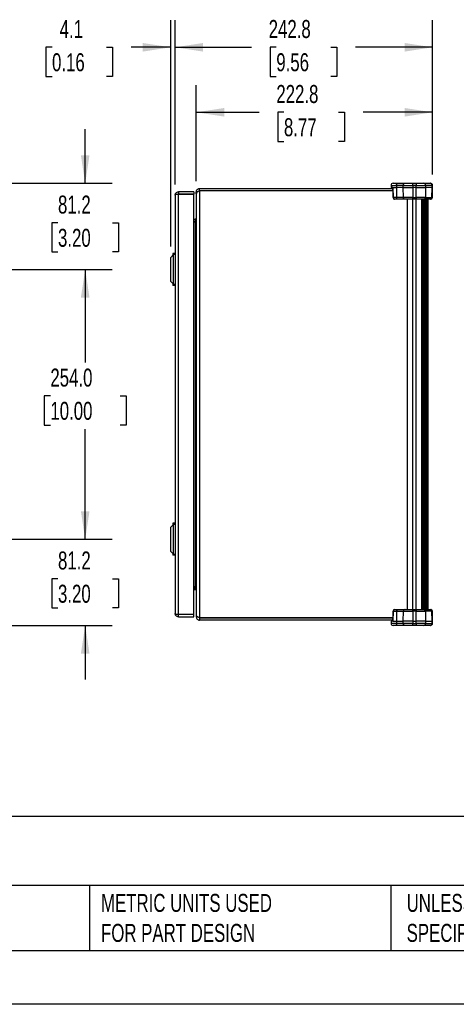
# Model space of a CAD drawing. Header units: millimetres. Extents: x 0 to 2235, y 0 to 1727.
# Tile 2 of 6: x 778 to 1190, y 0 to 927. Entities that reach past the tile are written whole.
import ezdxf

# ---------------------------------------------------------------- set-up
doc = ezdxf.new("R2010")
doc.units = ezdxf.units.MM
doc.header["$LTSCALE"] = 8
doc.layers.add('DIMENSIONS', color=140, linetype='Continuous', lineweight=25)
doc.layers.add('TEXT', color=140, linetype='Continuous', lineweight=25)
doc.styles.add('SLDTEXTSTYLE0', font='TXT', dxfattribs={"width": 0.7})
doc.dimstyles.new('SLDDIMSTYLE0', dxfattribs={"dimtxt": 17.264063, "dimasz": 26.416, "dimexe": 0, "dimexo": 0.0625, "dimgap": 4.316016, "dimtad": 0, "dimtih": 1, "dimtoh": 1, "dimdec": 1, "dimrnd": 1e-09, "dimzin": 12, "dimdsep": 46, "dimtxsty": 'SLDTEXTSTYLE0', "dimsah": 1, "dimcen": 0.09, "dimadec": 0, "dimazin": 3, "dimtfac": 1, "dimtdec": 1, "dimtofl": 0, "dimtmove": 0, "dimatfit": 3, "dimfxl": 0, "dimfrac": 2, "dimtolj": 1, "dimtzin": 12, "dimarcsym": 0})
doc.dimstyles.new('SLDDIMSTYLE1', dxfattribs={"dimtxt": 17.264063, "dimasz": 26.416, "dimexe": 0, "dimexo": 0.0625, "dimgap": 4.316016, "dimtad": 0, "dimtih": 1, "dimtoh": 1, "dimdec": 1, "dimrnd": 1e-09, "dimzin": 12, "dimdsep": 46, "dimtxsty": 'SLDTEXTSTYLE0', "dimsah": 1, "dimcen": 0.09, "dimadec": 0, "dimazin": 3, "dimtfac": 1, "dimtdec": 1, "dimtmove": 0, "dimatfit": 0, "dimfxl": 0, "dimfrac": 2, "dimtolj": 1, "dimtzin": 12, "dimarcsym": 0})
doc.dimstyles.new('SLDDIMSTYLE2', dxfattribs={"dimtxt": 17.264063, "dimasz": 26.416, "dimexe": 0, "dimexo": 0.0625, "dimgap": 4.316016, "dimtad": 0, "dimtih": 1, "dimtoh": 1, "dimdec": 1, "dimrnd": 1e-09, "dimzin": 4, "dimdsep": 46, "dimtxsty": 'SLDTEXTSTYLE0', "dimsah": 1, "dimcen": 0.09, "dimadec": 0, "dimazin": 1, "dimtfac": 1, "dimtdec": 1, "dimtofl": 0, "dimtmove": 0, "dimatfit": 3, "dimfxl": 0, "dimfrac": 2, "dimtolj": 1, "dimtzin": 12, "dimarcsym": 0})

# ---------------------------------------------------------------- blocks, each defined once
blk = doc.blocks.new('_D_3')
at = {"layer": 'DIMENSIONS'}
for p, q in [((839.9, 773.16), (839.9, 823.96)), ((767.29, 773.16), (865.3, 773.16)), ((814.25, 735.85), (808.45, 735.85)), ((808.45, 735.85), (808.45, 708.41)), ((865.55, 735.85), (871.35, 735.85)), ((871.35, 735.85), (871.35, 708.41)), ((808.45, 708.41), (814.25, 708.41)), ((871.35, 708.41), (865.55, 708.41)), ((709.81, 691.94), (865.3, 691.94)), ((839.9, 691.94), (839.9, 641.14))]:
    blk.add_line(p, q, dxfattribs=at)
for points in [[(839.9, 773.16), (843.96, 799.57), (835.84, 799.57)], [(839.9, 691.94), (835.84, 665.53), (843.96, 665.53)]]:
    blk.add_solid(points, dxfattribs=at)
at = {"layer": 'DIMENSIONS', "char_height": 16.933, "attachment_point": 1, "style": 'SLDTEXTSTYLE0'}
for s, insert in [('81.2', (814.25, 761.54)), ('3.20', (814.25, 730.24))]:
    blk.add_mtext(s, dxfattribs=dict(at, insert=insert))
blk = doc.blocks.new('_D_4')
at = {"layer": 'DIMENSIONS'}
for p, q in [((709.81, 691.94), (865.3, 691.94)), ((839.9, 691.94), (839.9, 604.23)), ((807.07, 572.93), (801.27, 572.93)), ((801.27, 572.93), (801.27, 545.49)), ((872.73, 572.93), (878.53, 572.93)), ((878.53, 572.93), (878.53, 545.49)), ((801.27, 545.49), (807.07, 545.49)), ((839.9, 437.94), (839.9, 541.63)), ((878.53, 545.49), (872.73, 545.49)), ((709.81, 437.94), (865.3, 437.94))]:
    blk.add_line(p, q, dxfattribs=at)
for points in [[(839.9, 691.94), (835.84, 665.53), (843.96, 665.53)], [(839.9, 437.94), (843.96, 464.36), (835.84, 464.36)]]:
    blk.add_solid(points, dxfattribs=at)
at = {"layer": 'DIMENSIONS', "char_height": 16.933, "attachment_point": 1, "style": 'SLDTEXTSTYLE0'}
for s, insert in [('254.0', (807.07, 598.62)), ('10.00', (807.07, 567.32))]:
    blk.add_mtext(s, dxfattribs=dict(at, insert=insert))
blk = doc.blocks.new('_D_5')
at = {"layer": 'DIMENSIONS'}
for p, q in [((839.9, 437.94), (839.9, 488.74)), ((709.81, 437.94), (865.3, 437.94)), ((814.25, 400.71), (808.45, 400.71)), ((808.45, 400.71), (808.45, 373.27)), ((865.55, 400.71), (871.35, 400.71)), ((871.35, 400.71), (871.35, 373.27)), ((808.45, 373.27), (814.25, 373.27)), ((871.35, 373.27), (865.55, 373.27)), ((767.29, 356.73), (865.3, 356.73)), ((839.9, 356.73), (839.9, 305.93))]:
    blk.add_line(p, q, dxfattribs=at)
for points in [[(839.9, 437.94), (843.96, 464.36), (835.84, 464.36)], [(839.9, 356.73), (835.84, 330.31), (843.96, 330.31)]]:
    blk.add_solid(points, dxfattribs=at)
at = {"layer": 'DIMENSIONS', "char_height": 16.933, "attachment_point": 1, "style": 'SLDTEXTSTYLE0'}
for s, insert in [('81.2', (814.25, 426.4)), ('3.20', (814.25, 395.1))]:
    blk.add_mtext(s, dxfattribs=dict(at, insert=insert))
blk = doc.blocks.new('_D_6')
at = {"layer": 'DIMENSIONS'}
for p, q in [((944.63, 775.22), (944.63, 865.36)), ((1167.44, 781.32), (1167.44, 865.36)), ((944.63, 839.96), (1003.88, 839.96)), ((1027.27, 839.96), (1021.48, 839.96)), ((1021.48, 839.96), (1021.48, 812.52)), ((1078.58, 839.96), (1084.37, 839.96)), ((1084.37, 839.96), (1084.37, 812.52)), ((1167.44, 839.96), (1101.97, 839.96)), ((1021.48, 812.52), (1027.27, 812.52)), ((1084.37, 812.52), (1078.58, 812.52))]:
    blk.add_line(p, q, dxfattribs=at)
for points in [[(944.63, 839.96), (971.04, 835.89), (971.04, 844.02)], [(1167.44, 839.96), (1141.03, 844.02), (1141.03, 835.89)]]:
    blk.add_solid(points, dxfattribs=at)
at = {"layer": 'DIMENSIONS', "char_height": 16.933, "attachment_point": 1, "style": 'SLDTEXTSTYLE0'}
for s, insert in [('222.8', (1020.09, 865.65)), ('8.77', (1027.27, 834.35))]:
    blk.add_mtext(s, dxfattribs=dict(at, insert=insert))
blk = doc.blocks.new('_D_7')
at = {"layer": 'DIMENSIONS'}
for p, q in [((924.65, 772.04), (924.65, 926.56)), ((1167.44, 781.32), (1167.44, 926.56)), ((924.65, 901.16), (996.66, 901.16)), ((1020.05, 901.16), (1014.25, 901.16)), ((1014.25, 901.16), (1014.25, 873.72)), ((1071.35, 901.16), (1077.15, 901.16)), ((1077.15, 901.16), (1077.15, 873.72)), ((1167.44, 901.16), (1094.74, 901.16)), ((1014.25, 873.72), (1020.05, 873.72)), ((1077.15, 873.72), (1071.35, 873.72))]:
    blk.add_line(p, q, dxfattribs=at)
for points in [[(924.65, 901.16), (951.06, 897.1), (951.06, 905.22)], [(1167.44, 901.16), (1141.03, 905.22), (1141.03, 897.1)]]:
    blk.add_solid(points, dxfattribs=at)
at = {"layer": 'DIMENSIONS', "char_height": 16.933, "attachment_point": 1, "style": 'SLDTEXTSTYLE0'}
for s, insert in [('242.8', (1012.87, 926.85)), ('9.56', (1020.05, 895.55))]:
    blk.add_mtext(s, dxfattribs=dict(at, insert=insert))
blk = doc.blocks.new('_D_8')
at = {"layer": 'DIMENSIONS'}
for p, q in [((920.58, 713.53), (920.58, 926.56)), ((924.65, 772.04), (924.65, 926.56)), ((808.62, 901.16), (802.82, 901.16)), ((802.82, 901.16), (802.82, 873.72)), ((859.92, 901.16), (865.72, 901.16)), ((865.72, 901.16), (865.72, 873.72)), ((920.58, 901.16), (883.31, 901.16)), ((924.65, 901.16), (975.45, 901.16)), ((802.82, 873.72), (808.62, 873.72)), ((865.72, 873.72), (859.92, 873.72))]:
    blk.add_line(p, q, dxfattribs=at)
for points in [[(920.58, 901.16), (894.17, 905.22), (894.17, 897.1)], [(924.65, 901.16), (951.06, 897.1), (951.06, 905.22)]]:
    blk.add_solid(points, dxfattribs=at)
at = {"layer": 'DIMENSIONS', "char_height": 16.933, "attachment_point": 1, "style": 'SLDTEXTSTYLE0'}
for s, insert in [('4.1', (815.8, 926.85)), ('0.16', (808.62, 895.55))]:
    blk.add_mtext(s, dxfattribs=dict(at, insert=insert))

msp = doc.modelspace()

# ---------------------------------------------------------------- linework, layer by layer
for p, q in [((1128.23, 771.16), (1128.23, 769.16)), ((1128.23, 771.16), (1133.39, 771.16)), ((1130.23, 773.16), (1134.66, 773.16)), ((1139.74, 771.16), (1133.39, 771.16)), ((1133.39, 771.16), (1133.39, 769.16)), ((1134.66, 773.16), (1141.74, 773.16)), ((1139.74, 769.16), (1139.74, 771.16)), ((1139.74, 771.16), (1148.84, 771.16)), ((1141.74, 773.16), (1148.84, 773.16)), ((1148.84, 771.16), (1148.84, 773.16)), ((1148.84, 773.16), (1152, 773.16)), ((1148.84, 771.16), (1148.84, 769.16)), ((1152, 771.16), (1148.84, 771.16)), ((1152, 773.16), (1152, 771.16)), ((1152, 773.16), (1158.86, 773.16)), ((1152, 771.16), (1160.79, 771.16)), ((1152, 769.16), (1152, 771.16)), ((1158.86, 773.16), (1165.03, 773.16)), ((1160.79, 771.16), (1160.79, 769.16)), ((1166.96, 771.16), (1160.79, 771.16)), ((1165.44, 773.16), (1165.03, 773.16)), ((1166.96, 769.16), (1166.96, 771.16)), ((1166.96, 771.16), (1167.44, 771.16)), ((1167.44, 769.16), (1167.44, 771.16)), ((924.65, 761.88), (924.65, 368)), ((927.73, 764.97), (927.73, 762.91)), ((942.43, 764.97), (927.73, 764.97)), ((927.73, 366.98), (927.73, 762.91)), ((927.73, 762.91), (942.43, 762.91)), ((942.43, 762.91), (927.73, 762.91)), ((942.43, 764.97), (942.43, 762.91)), ((942.43, 366.98), (942.43, 762.91)), ((946.13, 765.06), (944.63, 765.06)), ((944.63, 763.15), (944.63, 765.06)), ((944.63, 763.15), (944.63, 366.73)), ((947.71, 766.08), (947.71, 768.14)), ((947.71, 768.14), (1129.85, 768.14)), ((947.71, 766.08), (947.71, 363.8)), ((1129.91, 766.08), (947.71, 766.08)), ((1129.91, 766.08), (947.71, 766.08)), ((958.92, 766.08), (958.92, 766.08)), ((974.79, 766.08), (974.79, 766.08)), ((1117.67, 766.08), (1117.67, 766.08)), ((1130.01, 769.16), (1128.23, 769.16)), ((1129.82, 769.22), (1130.11, 759.61)), ((1130.01, 769.16), (1133.39, 769.16)), ((1139.74, 769.16), (1133.39, 769.16)), ((1133.39, 769.16), (1133.49, 759.63)), ((1139.74, 769.16), (1148.84, 769.16)), ((1139.9, 759.63), (1139.74, 769.16)), ((1152, 769.16), (1148.84, 769.16)), ((1148.84, 769.16), (1148.84, 759.63)), ((1152, 769.16), (1160.79, 769.16)), ((1152, 759.63), (1152, 769.16)), ((1160.79, 769.16), (1160.63, 759.63)), ((1166.96, 769.16), (1160.79, 769.16)), ((1166.8, 759.63), (1166.96, 769.16)), ((1166.96, 769.16), (1167.44, 769.16)), ((1167.28, 759.63), (1167.44, 769.16)), ((1133.49, 759.63), (1130.31, 759.63)), ((1134.44, 758.16), (1131.61, 758.16)), ((1139.9, 759.63), (1133.49, 759.63)), ((1141.4, 758.16), (1134.44, 758.16)), ((1148.84, 759.63), (1139.9, 759.63)), ((1148.84, 758.16), (1141.4, 758.16)), ((1143.84, 371.73), (1143.84, 758.16)), ((1148.84, 759.63), (1152, 759.63)), ((1148.84, 758.16), (1148.84, 759.63)), ((1152, 758.16), (1148.84, 758.16)), ((1148.84, 371.73), (1148.84, 758.16)), ((1160.63, 759.63), (1152, 759.63)), ((1152, 759.63), (1152, 758.16)), ((1159.18, 758.16), (1152, 758.16)), ((1152, 371.73), (1152, 758.16)), ((1156.83, 758.16), (1156.83, 371.73)), ((1157.22, 371.73), (1157.22, 758.16)), ((1157.61, 758.16), (1157.61, 371.73)), ((1157.99, 371.73), (1157.99, 758.16)), ((1158.38, 758.16), (1158.38, 371.73)), ((1158.77, 371.73), (1158.77, 758.16)), ((1159.16, 758.16), (1159.16, 371.73)), ((1165.35, 758.16), (1159.18, 758.16)), ((1159.55, 371.73), (1159.55, 758.16)), ((1159.94, 758.16), (1159.94, 371.73)), ((1160.32, 371.73), (1160.32, 758.16)), ((1160.63, 759.63), (1166.8, 759.63)), ((1160.71, 758.16), (1160.71, 371.73)), ((1161.1, 371.73), (1161.1, 758.16)), ((1161.49, 758.16), (1161.49, 371.73)), ((1161.88, 371.73), (1161.88, 758.16)), ((1162.26, 758.16), (1162.26, 371.73)), ((1162.65, 371.73), (1162.65, 758.16)), ((1163, 758.16), (1163, 371.73)), ((1163.34, 371.73), (1163.34, 758.16)), ((1165.78, 758.16), (1165.35, 758.16)), ((1167.28, 759.63), (1166.8, 759.63)), ((942.43, 739.26), (943.6, 739.26)), ((942.43, 737.2), (943.6, 737.2)), ((942.43, 736.72), (943.6, 736.72)), ((943.6, 739.26), (943.6, 737.2)), ((943.6, 737.2), (944.2, 737.29)), ((943.6, 736.72), (943.6, 393.16)), ((923.12, 705.91), (920.58, 703.37)), ((922.64, 706.94), (922.64, 705.43)), ((924.65, 706.94), (922.64, 706.94)), ((924.65, 705.91), (923.12, 705.91)), ((923.12, 677.97), (923.12, 705.91)), ((920.58, 680.51), (920.58, 703.37)), ((920.58, 680.51), (923.12, 677.97)), ((922.64, 678.45), (922.64, 676.94)), ((924.65, 676.94), (922.64, 676.94)), ((923.12, 677.97), (924.65, 677.97)), ((923.12, 451.91), (920.58, 449.37)), ((920.58, 426.51), (920.58, 449.37)), ((922.64, 452.94), (922.64, 451.43)), ((924.65, 452.94), (922.64, 452.94)), ((924.65, 451.91), (923.12, 451.91)), ((923.12, 423.97), (923.12, 451.91)), ((920.58, 426.51), (923.12, 423.97)), ((922.64, 424.45), (922.64, 422.94)), ((924.65, 422.94), (922.64, 422.94)), ((923.12, 423.97), (924.65, 423.97)), ((943.6, 393.16), (942.43, 393.16)), ((942.43, 392.68), (943.6, 392.68)), ((942.43, 390.62), (943.6, 390.62)), ((943.6, 390.62), (943.6, 392.68)), ((943.6, 392.68), (944.2, 392.6)), ((1131.61, 371.73), (1134.44, 371.73)), ((1134.44, 371.73), (1141.4, 371.73)), ((1141.4, 371.73), (1148.84, 371.73)), ((1148.84, 370.25), (1148.84, 371.73)), ((1148.84, 371.73), (1152, 371.73)), ((1152, 371.73), (1159.18, 371.73)), ((1152, 371.73), (1152, 370.25)), ((1159.18, 371.73), (1165.35, 371.73)), ((1165.35, 371.73), (1165.78, 371.73)), ((942.43, 366.98), (927.73, 366.98)), ((927.73, 364.92), (927.73, 366.97)), ((927.73, 364.92), (942.43, 364.92)), ((942.43, 364.92), (942.43, 366.97)), ((944.63, 366.73), (944.63, 364.83)), ((946.13, 364.83), (944.63, 364.83)), ((947.71, 363.8), (1129.91, 363.8)), ((947.71, 363.8), (947.71, 361.74)), ((1129.91, 363.8), (947.71, 363.8)), ((1129.85, 361.74), (947.71, 361.74)), ((966.85, 363.8), (966.85, 363.8)), ((973.2, 363.8), (973.2, 363.8)), ((1119.25, 363.8), (1119.25, 363.8)), ((1125.6, 363.8), (1125.6, 363.8)), ((1130.11, 370.27), (1129.82, 360.73)), ((1130.31, 370.25), (1133.49, 370.25)), ((1133.49, 370.25), (1133.39, 360.73)), ((1133.49, 370.25), (1139.9, 370.25)), ((1139.74, 360.73), (1139.9, 370.25)), ((1139.9, 370.25), (1148.84, 370.25)), ((1152, 370.25), (1148.84, 370.25)), ((1148.84, 370.25), (1148.84, 360.73)), ((1152, 360.73), (1152, 370.25)), ((1152, 370.25), (1160.63, 370.25)), ((1160.63, 370.25), (1160.79, 360.73)), ((1166.8, 370.25), (1160.63, 370.25)), ((1166.96, 360.73), (1166.8, 370.25)), ((1166.8, 370.25), (1167.28, 370.25)), ((1167.44, 360.73), (1167.28, 370.25)), ((1128.23, 360.73), (1128.23, 358.73)), ((1130.01, 360.73), (1128.23, 360.73)), ((1133.39, 358.73), (1128.23, 358.73)), ((1130.01, 360.73), (1133.39, 360.73)), ((1134.66, 356.73), (1130.23, 356.73)), ((1133.39, 360.73), (1139.74, 360.73)), ((1133.39, 360.73), (1133.39, 358.73)), ((1139.74, 358.73), (1133.39, 358.73)), ((1141.74, 356.73), (1134.66, 356.73)), ((1139.74, 358.73), (1139.74, 360.73)), ((1148.84, 360.73), (1139.74, 360.73)), ((1148.84, 358.73), (1139.74, 358.73)), ((1148.84, 356.73), (1141.74, 356.73)), ((1148.84, 360.73), (1148.84, 358.73)), ((1148.84, 360.73), (1152, 360.73)), ((1148.84, 356.73), (1148.84, 358.73)), ((1148.84, 358.73), (1152, 358.73)), ((1152, 356.73), (1148.84, 356.73)), ((1152, 358.73), (1152, 360.73)), ((1160.79, 360.73), (1152, 360.73)), ((1160.79, 358.73), (1152, 358.73)), ((1152, 358.73), (1152, 356.73)), ((1158.86, 356.73), (1152, 356.73)), ((1165.03, 356.73), (1158.86, 356.73)), ((1160.79, 360.73), (1160.79, 358.73)), ((1160.79, 360.73), (1166.96, 360.73)), ((1160.79, 358.73), (1166.96, 358.73)), ((1165.44, 356.73), (1165.03, 356.73)), ((1166.96, 358.73), (1166.96, 360.73)), ((1167.44, 360.73), (1166.96, 360.73)), ((1167.44, 358.73), (1166.96, 358.73)), ((1167.44, 358.73), (1167.44, 360.73))]:
    msp.add_line(p, q)
at = {"color": 7, "linetype": 'Continuous'}
msp.add_line((2235.22, 0.02), (0.02, 0.02), dxfattribs=at)
for centre, radius, start, end in [((1130.23, 771.16), 2, 90, 180), ((1158.82, 771.19), 1.97, 359.02424, 88.98981), ((1164.99, 771.19), 1.97, 359.02424, 88.98981), ((1165.44, 771.16), 2, 0, 90), ((1131.61, 759.66), 1.5, 181.71466, 270), ((1131.72, 759.56), 1.4, 176.98994, 265.56227), ((1159.16, 759.63), 1.47, 270.98724, 359.999), ((1165.33, 759.63), 1.47, 270.98724, 359.999), ((1165.78, 759.66), 1.5, 270, 359), ((1131.61, 370.23), 1.5, 90, 178.25246), ((1131.72, 370.33), 1.4, 94.43773, 183.01006), ((1159.16, 370.25), 1.47, 0.001, 89.01276), ((1165.33, 370.25), 1.47, 0.001, 89.01276), ((1165.78, 370.23), 1.5, 1, 90), ((1130.23, 358.73), 2, 180, 270), ((1158.82, 358.69), 1.97, 271.01019, 0.97576), ((1164.99, 358.69), 1.97, 271.01019, 0.97576), ((1165.44, 358.73), 2, 270, 0)]:
    msp.add_arc(centre, radius, start, end)
for points, knots in [([(1133.39, 771.16), (1133.39, 771.42), (1133.42, 771.68), (1133.55, 772.17), (1133.64, 772.39), (1133.88, 772.76), (1134.02, 772.91), (1134.32, 773.11), (1134.49, 773.16), (1134.66, 773.16)], [0, 0, 0, 0, 0.25, 0.25, 0.5, 0.5, 0.75, 0.75, 1, 1, 1, 1]), ([(1139.74, 771.16), (1139.74, 771.42), (1139.79, 771.68), (1139.99, 772.17), (1140.14, 772.39), (1140.51, 772.76), (1140.73, 772.91), (1141.21, 773.11), (1141.47, 773.16), (1141.74, 773.16)], [0, 0, 0, 0, 0.25, 0.25, 0.5, 0.5, 0.75, 0.75, 1, 1, 1, 1]), ([(924.65, 761.88), (924.65, 762.28), (924.73, 762.69), (925.04, 763.43), (925.26, 763.78), (925.84, 764.35), (926.18, 764.58), (926.92, 764.89), (927.33, 764.97), (927.73, 764.97)], [0, 0, 0, 0, 0.25, 0.25, 0.5, 0.5, 0.75, 0.75, 1, 1, 1, 1]), ([(927.73, 762.91), (927.33, 762.82), (926.92, 762.74), (926.18, 762.56), (925.84, 762.48), (925.26, 762.31), (925.04, 762.22), (924.73, 762.05), (924.65, 761.97), (924.65, 761.88)], [0, 0, 0, 0, 0.25, 0.25, 0.5, 0.5, 0.75, 0.75, 1, 1, 1, 1]), ([(927.32, 762.82), (927.32, 762.82), (927.44, 762.9), (927.59, 762.91), (927.73, 762.91)], [0, 0, 0, 0, 0.062371, 1, 1, 1, 1]), ([(944.63, 765.06), (944.63, 765.46), (944.71, 765.86), (945.02, 766.61), (945.25, 766.95), (945.82, 767.52), (946.16, 767.75), (946.91, 768.06), (947.31, 768.14), (947.71, 768.14)], [0, 0, 0, 0, 0.25, 0.25, 0.5, 0.5, 0.75, 0.75, 1, 1, 1, 1]), ([(947.71, 766.08), (947.31, 765.84), (946.91, 765.59), (946.16, 765.11), (945.82, 764.86), (945.25, 764.37), (945.02, 764.13), (944.71, 763.64), (944.63, 763.4), (944.63, 763.15)], [0, 0, 0, 0, 0.25, 0.25, 0.5, 0.5, 0.75, 0.75, 1, 1, 1, 1]), ([(1130.11, 759.61), (1130.11, 759.61), (1130.1, 759.61), (1130.16, 759.62), (1130.26, 759.63), (1130.31, 759.63)], [0, 0, 0, 0, 0.063079, 0.555982, 1, 1, 1, 1]), ([(1134.44, 758.16), (1134.32, 758.16), (1134.2, 758.2), (1133.97, 758.34), (1133.87, 758.45), (1133.69, 758.72), (1133.62, 758.89), (1133.52, 759.24), (1133.49, 759.44), (1133.49, 759.63)], [0, 0, 0, 0, 0.25, 0.25, 0.5, 0.5, 0.75, 0.75, 1, 1, 1, 1]), ([(1141.4, 758.16), (1141.21, 758.16), (1141.01, 758.2), (1140.66, 758.34), (1140.49, 758.45), (1140.21, 758.72), (1140.1, 758.89), (1139.95, 759.24), (1139.91, 759.44), (1139.9, 759.63)], [0, 0, 0, 0, 0.25, 0.25, 0.5, 0.5, 0.75, 0.75, 1, 1, 1, 1]), ([(943.6, 739.26), (943.72, 739.26), (943.85, 739.28), (944.1, 739.38), (944.23, 739.46), (944.43, 739.66), (944.51, 739.79), (944.61, 740.04), (944.63, 740.17), (944.63, 740.29)], [0, 0, 0, 0, 0.25, 0.25, 0.5, 0.5, 0.75, 0.75, 1, 1, 1, 1]), ([(943.6, 736.72), (943.72, 736.72), (943.85, 736.79), (944.1, 737.07), (944.23, 737.3), (944.43, 737.87), (944.51, 738.21), (944.61, 738.93), (944.63, 739.31), (944.63, 739.65)], [0, 0, 0, 0, 0.25, 0.25, 0.5, 0.5, 0.75, 0.75, 1, 1, 1, 1]), ([(944.63, 390.23), (944.63, 390.58), (944.61, 390.95), (944.51, 391.67), (944.43, 392.02), (944.23, 392.59), (944.1, 392.81), (943.85, 393.1), (943.72, 393.16), (943.6, 393.16)], [0, 0, 0, 0, 0.25, 0.25, 0.5, 0.5, 0.75, 0.75, 1, 1, 1, 1]), ([(943.6, 390.62), (943.72, 390.62), (943.85, 390.6), (944.1, 390.5), (944.23, 390.42), (944.43, 390.22), (944.51, 390.1), (944.61, 389.84), (944.63, 389.71), (944.63, 389.59)], [0, 0, 0, 0, 0.25, 0.25, 0.5, 0.5, 0.75, 0.75, 1, 1, 1, 1]), ([(1134.44, 371.73), (1134.32, 371.73), (1134.2, 371.69), (1133.97, 371.54), (1133.87, 371.43), (1133.69, 371.16), (1133.62, 371), (1133.52, 370.64), (1133.49, 370.45), (1133.49, 370.25)], [0, 0, 0, 0, 0.25, 0.25, 0.5, 0.5, 0.75, 0.75, 1, 1, 1, 1]), ([(1141.4, 371.73), (1141.21, 371.73), (1141.01, 371.69), (1140.66, 371.54), (1140.49, 371.43), (1140.21, 371.16), (1140.1, 371), (1139.95, 370.64), (1139.91, 370.45), (1139.9, 370.25)], [0, 0, 0, 0, 0.25, 0.25, 0.5, 0.5, 0.75, 0.75, 1, 1, 1, 1]), ([(924.65, 368), (924.65, 367.92), (924.73, 367.83), (925.04, 367.66), (925.26, 367.58), (925.84, 367.4), (926.18, 367.32), (926.92, 367.15), (927.33, 367.06), (927.73, 366.98)], [0, 0, 0, 0, 0.25, 0.25, 0.5, 0.5, 0.75, 0.75, 1, 1, 1, 1]), ([(927.73, 364.92), (927.33, 364.92), (926.92, 365), (926.18, 365.31), (925.84, 365.54), (925.26, 366.11), (925.04, 366.45), (924.73, 367.2), (924.65, 367.6), (924.65, 368)], [0, 0, 0, 0, 0.25, 0.25, 0.5, 0.5, 0.75, 0.75, 1, 1, 1, 1]), ([(927.73, 366.97), (927.59, 366.98), (927.44, 366.98), (927.32, 367.06), (927.32, 367.07)], [0, 0, 0, 0, 0.937629, 1, 1, 1, 1]), ([(947.71, 363.8), (947.31, 364.05), (946.91, 364.29), (946.16, 364.78), (945.82, 365.02), (945.25, 365.51), (945.02, 365.75), (944.71, 366.24), (944.63, 366.49), (944.63, 366.73)], [0, 0, 0, 0, 0.25, 0.25, 0.5, 0.5, 0.75, 0.75, 1, 1, 1, 1]), ([(944.63, 364.83), (944.63, 364.42), (944.71, 364.02), (945.02, 363.27), (945.25, 362.93), (945.82, 362.36), (946.16, 362.13), (946.91, 361.82), (947.31, 361.74), (947.71, 361.74)], [0, 0, 0, 0, 0.25, 0.25, 0.5, 0.5, 0.75, 0.75, 1, 1, 1, 1]), ([(1130.31, 370.25), (1130.26, 370.26), (1130.16, 370.26), (1130.1, 370.27), (1130.11, 370.27), (1130.11, 370.27)], [0, 0, 0, 0, 0.444018, 0.936921, 1, 1, 1, 1]), ([(1134.66, 356.73), (1134.49, 356.73), (1134.32, 356.78), (1134.02, 356.98), (1133.88, 357.13), (1133.64, 357.5), (1133.55, 357.72), (1133.42, 358.2), (1133.39, 358.46), (1133.39, 358.73)], [0, 0, 0, 0, 0.25, 0.25, 0.5, 0.5, 0.75, 0.75, 1, 1, 1, 1]), ([(1141.74, 356.73), (1141.47, 356.73), (1141.21, 356.78), (1140.73, 356.98), (1140.51, 357.13), (1140.14, 357.5), (1139.99, 357.72), (1139.79, 358.2), (1139.74, 358.46), (1139.74, 358.73)], [0, 0, 0, 0, 0.25, 0.25, 0.5, 0.5, 0.75, 0.75, 1, 1, 1, 1])]:
    msp.add_open_spline(points, degree=3, knots=knots)
for points in [[(1130.31, 759.63), (1130.21, 762.77), (1130.11, 765.94), (1130.01, 769.16)], [(1130.01, 360.73), (1130.11, 363.94), (1130.21, 367.12), (1130.31, 370.25)]]:
    msp.add_open_spline(points, degree=3)
at = {"layer": 'TEXT'}
for p, q in [((2184.4, 177.01), (50.8, 177.01)), ((2184.4, 111.76), (50.8, 111.76)), ((843.87, 111.76), (843.87, 50.8)), ((1127.98, 111.76), (1127.98, 50.8)), ((50.8, 50.8), (2184.4, 50.8))]:
    msp.add_line(p, q, dxfattribs=at)

# ---------------------------------------------------------------- texts
at = {"layer": 'TEXT', "char_height": 16.9333, "attachment_point": 1, "style": 'SLDTEXTSTYLE0'}
for s, insert in [("PART DIMENSIONS MAY DIFFER SLIGHTLY ^JDUE TO MANUFACTURER'S VARIANCES", (351.3, 103.97)), ('METRIC UNITS USED ^JFOR PART DESIGN', (854.83, 103.97)), ('UNLESS OTHERWISE ^JSPECIFIED UNITS ARE:', (1142.95, 103.97))]:
    msp.add_mtext(s, dxfattribs=dict(at, insert=insert))

# ---------------------------------------------------------------- dimensions: what is measured, and where the dimension line sits
at = {"layer": 'DIMENSIONS'}
for base, p1, p2, dimstyle, picture, middle in [((924.65, 901.16), (1167.44, 771.16), (924.65, 761.88), 'SLDDIMSTYLE0', '_D_7', (1045.7, 901.16)), ((920.58, 901.16), (924.65, 761.88), (920.58, 703.37), 'SLDDIMSTYLE1', '_D_8', (834.27, 901.16))]:
    dim = msp.add_linear_dim(base=base, p1=p1, p2=p2, dimstyle=dimstyle, dxfattribs=at)
    dim.commit()
    dim.dimension.update_dxf_attribs({"geometry": picture, "text_midpoint": middle, "dimtype": 160})
for base, p1, p2, angle, dimstyle, picture, middle in [((944.63, 839.96), (1167.44, 771.16), (944.63, 765.06), 0, 'SLDDIMSTYLE0', '_D_6', (1052.92, 839.96)), ((839.9, 773.16), (699.65, 691.94), (757.13, 773.16), 90, 'SLDDIMSTYLE1', '_D_3', (839.9, 735.85)), ((839.9, 437.94), (699.65, 691.94), (699.65, 437.94), 90, 'SLDDIMSTYLE2', '_D_4', (839.9, 572.93)), ((839.9, 356.73), (699.65, 437.94), (757.13, 356.73), 90, 'SLDDIMSTYLE1', '_D_5', (839.9, 400.71))]:
    dim = msp.add_linear_dim(base=base, p1=p1, p2=p2, angle=angle, dimstyle=dimstyle, dxfattribs=at)
    dim.commit()
    dim.dimension.update_dxf_attribs({"geometry": picture, "text_midpoint": middle, "dimtype": 160})

doc.saveas('drawing.dxf')
